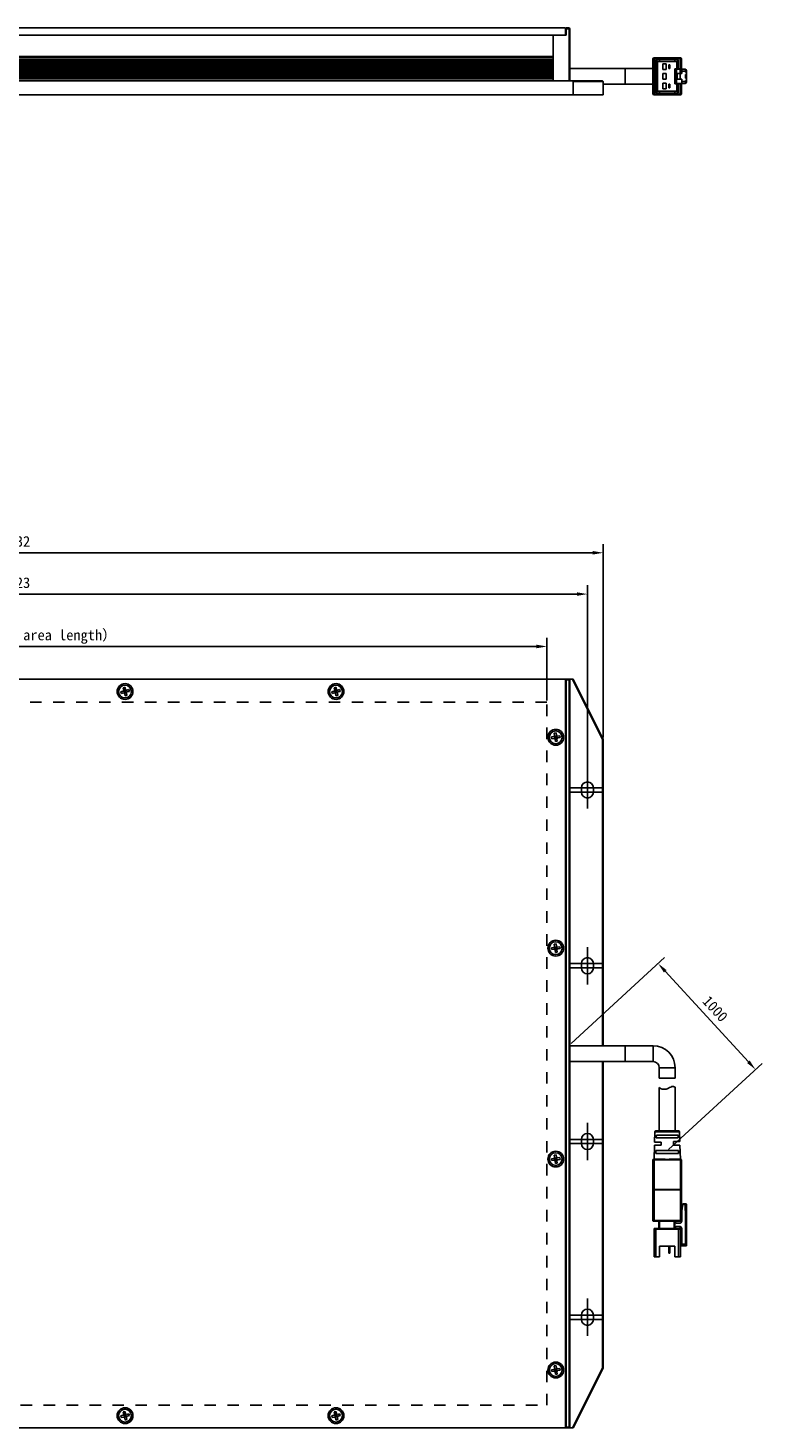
# Model space of a CAD drawing. Header units: millimetres. Extents: x 683 to 1100, y 374 to 786.
# Tile 2 of 2: x 892 to 1100, y 387 to 786. Entities that reach past the tile are written whole.
import ezdxf

# ---------------------------------------------------------------- set-up
doc = ezdxf.new("R2010")
doc.units = ezdxf.units.MM
doc.header["$LTSCALE"] = 32.67
doc.header["$PDMODE"] = 3
doc.header["$PDSIZE"] = 8
doc.linetypes.add('CENTER', pattern=[0.6, 0.375, -0.075, 0.075, -0.075])
doc.linetypes.add('DOT', pattern=[0.2, 0.1, -0.1])
doc.layers.get('0').update_dxf_attribs({"linetype": 'CONTINUOUS'})
doc.layers.get('Defpoints').update_dxf_attribs({"linetype": 'CONTINUOUS'})
for name, color, linetype in [('00_COMPONENTS', 7, 'CONTINUOUS'), ('03_ALL_AXES', 7, 'CONTINUOUS'), ('05_ALL_CURVES', 7, 'CONTINUOUS'), ('51__DRAFT_DIMS', 7, 'CONTINUOUS')]:
    doc.layers.add(name, color=color, linetype=linetype)
doc.styles.get("Standard").update_dxf_attribs({"font": 'simfang.ttf'})
doc.dimstyles.new('DIMSTYLE_1', dxfattribs={"dimtxt": 3, "dimasz": 3, "dimexe": 2.5, "dimexo": 0.5, "dimgap": 0.75, "dimtad": 1, "dimdsep": 46, "dimtxsty": 'STANDARD', "dimblk": '_FILLED', "dimblk1": '_FILLED', "dimblk2": '_FILLED', "dimcen": 0.09, "dimclrt": 3, "dimazin": 2, "dimtp": 0.3, "dimtm": 0.3, "dimtfac": 1, "dimtofl": 0, "dimtmove": 0, "dimatfit": 3, "dimldrblk": '_FILLED', "dimfxl": 1, "dimtolj": 1, "dimarcsym": 0})
doc.dimstyles.new('DIMSTYLE_2', dxfattribs={"dimtxt": 3, "dimasz": 3, "dimexe": 2.5, "dimexo": 0.5, "dimgap": 0.75, "dimtad": 1, "dimdsep": 46, "dimtxsty": 'STANDARD', "dimblk": '_FILLED', "dimblk1": '_FILLED', "dimblk2": '_FILLED', "dimcen": 0.09, "dimclrt": 3, "dimazin": 2, "dimtp": 0.5, "dimtm": 0.5, "dimtfac": 1, "dimtofl": 0, "dimtmove": 0, "dimatfit": 3, "dimldrblk": '_FILLED', "dimfxl": 1, "dimtolj": 1, "dimarcsym": 0})

# ---------------------------------------------------------------- blocks, each defined once
blk = doc.blocks.new('_FILLED')
at = {"color": 0, "linetype": 'ByBlock'}
blk.add_solid([(0, 0), (-1, 0.17), (-1, -0.17)], dxfattribs=at)
blk = doc.blocks.new('*D61')
at = {"layer": '51__DRAFT_DIMS', "color": 0, "lineweight": -2}
for p, q in [((739.32, 594.01), (739.32, 612.09)), ((742.32, 609.59), (1036.32, 609.59)), ((1039.32, 594.26), (1039.32, 612.09))]:
    blk.add_line(p, q, dxfattribs=at)
at = {"layer": 'Defpoints', "color": 0}
for p in [(1039.32, 609.59), (739.32, 593.51), (1039.32, 593.76)]:
    blk.add_point(p, dxfattribs=at)
at = {"layer": '51__DRAFT_DIMS', "color": 0, "linetype": 'ByBlock', "lineweight": -2, "xscale": 3, "yscale": 3, "zscale": 3, "rotation": 180}
blk.add_blockref('_FILLED', (739.32, 609.59), dxfattribs=at)
at = {"layer": '51__DRAFT_DIMS', "color": 0, "linetype": 'ByBlock', "lineweight": -2, "xscale": 3, "yscale": 3, "zscale": 3}
blk.add_blockref('_FILLED', (1039.32, 609.59), dxfattribs=at)
at = {"layer": '51__DRAFT_DIMS', "color": 3, "insert": (889.32, 614.34), "char_height": 3, "attachment_point": 2, "line_spacing_factor": 0.9}
blk.add_mtext('\\A1;300（Emitting area length）{}{{\\H0.7x;}{}}', dxfattribs=at)
blk = doc.blocks.new('*D7')
at = {"layer": '51__DRAFT_DIMS', "color": 0, "lineweight": -2}
for p, q in [((727.82, 573.7), (727.82, 626.99)), ((1050.82, 573.65), (1050.82, 626.99)), ((730.82, 624.49), (1047.82, 624.49))]:
    blk.add_line(p, q, dxfattribs=at)
at = {"layer": 'Defpoints', "color": 0}
for p in [(1050.82, 624.49), (727.82, 573.2), (1050.82, 573.15)]:
    blk.add_point(p, dxfattribs=at)
at = {"layer": '51__DRAFT_DIMS', "color": 0, "linetype": 'ByBlock', "lineweight": -2, "xscale": 3, "yscale": 3, "zscale": 3, "rotation": 180}
blk.add_blockref('_FILLED', (727.82, 624.49), dxfattribs=at)
at = {"layer": '51__DRAFT_DIMS', "color": 0, "linetype": 'ByBlock', "lineweight": -2, "xscale": 3, "yscale": 3, "zscale": 3}
blk.add_blockref('_FILLED', (1050.82, 624.49), dxfattribs=at)
at = {"layer": '51__DRAFT_DIMS', "color": 3, "insert": (889.28, 629.24), "char_height": 3, "attachment_point": 2, "line_spacing_factor": 0.9}
blk.add_mtext('\\A1;323', dxfattribs=at)
blk = doc.blocks.new('*D8')
at = {"layer": '51__DRAFT_DIMS', "color": 0, "lineweight": -2}
for p, q in [((723.32, 583.71), (723.32, 638.74)), ((1055.32, 583.71), (1055.32, 638.74)), ((726.32, 636.24), (1052.32, 636.24))]:
    blk.add_line(p, q, dxfattribs=at)
at = {"layer": 'Defpoints', "color": 0}
for p in [(1055.32, 636.24), (723.32, 583.21), (1055.32, 583.21)]:
    blk.add_point(p, dxfattribs=at)
at = {"layer": '51__DRAFT_DIMS', "color": 0, "linetype": 'ByBlock', "lineweight": -2, "xscale": 3, "yscale": 3, "zscale": 3, "rotation": 180}
blk.add_blockref('_FILLED', (723.32, 636.24), dxfattribs=at)
at = {"layer": '51__DRAFT_DIMS', "color": 0, "linetype": 'ByBlock', "lineweight": -2, "xscale": 3, "yscale": 3, "zscale": 3}
blk.add_blockref('_FILLED', (1055.32, 636.24), dxfattribs=at)
at = {"layer": '51__DRAFT_DIMS', "color": 3, "insert": (889.28, 640.99), "char_height": 3, "attachment_point": 2, "line_spacing_factor": 0.9}
blk.add_mtext('\\A1;332', dxfattribs=at)
blk = doc.blocks.new('*D56')
at = {"layer": '51__DRAFT_DIMS', "color": 0, "lineweight": -2}
for p, q in [((1046.19, 496.65), (1072.79, 521.09)), ((1072.97, 517.19), (1096.61, 491.45)), ((1073.89, 466.5), (1100.49, 490.94))]:
    blk.add_line(p, q, dxfattribs=at)
at = {"layer": 'Defpoints', "color": 0}
for p in [(1045.82, 496.31), (1098.64, 489.24), (1073.52, 466.16)]:
    blk.add_point(p, dxfattribs=at)
at = {"layer": '51__DRAFT_DIMS', "color": 0, "linetype": 'ByBlock', "lineweight": -2, "xscale": 3, "yscale": 3, "zscale": 3}
for p, rotation in [((1070.94, 519.39), 132.5749253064), ((1098.64, 489.24), 312.5749253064)]:
    blk.add_blockref('_FILLED', p, dxfattribs=dict(at, rotation=rotation))
at = {"layer": '51__DRAFT_DIMS', "color": 3, "insert": (1088.29, 507.53), "char_height": 3, "attachment_point": 2, "rotation": 312.5749, "line_spacing_factor": 0.9}
blk.add_mtext('\\A1;1000{}{{\\H0.7x;}{}}', dxfattribs=at)

msp = doc.modelspace()

# ---------------------------------------------------------------- linework, layer by layer
at = {"layer": '00_COMPONENTS', "color": 7}
for p, q in [((1044.6216, 785.53), (734.0216, 785.53)), ((1044.6216, 785.53), (1044.6216, 783.53)), ((1045.6216, 785.53), (1044.8216, 785.53)), ((1044.8216, 783.53), (1044.8216, 785.53)), ((1045.6216, 785.33), (1044.8216, 785.33)), ((1045.6216, 785.53), (1045.8216, 785.33)), ((1045.7216, 785.43), (1045.6216, 785.33)), ((1045.6216, 770.53), (1045.6216, 785.33)), ((1045.8216, 770.53), (1045.8216, 785.33)), ((733.8216, 783.53), (1044.8216, 783.53)), ((1041.1216, 783.53), (1041.1216, 770.53)), ((1069.4716, 776.73), (1069.4716, 766.83)), ((1069.7716, 777.03), (1077.2716, 777.03)), ((1071.3216, 777.03), (1071.3216, 776.03)), ((1075.7216, 776.03), (1075.7216, 777.03)), ((1077.5716, 773.78), (1077.5716, 776.73)), ((1045.8216, 774.03), (1069.4716, 774.03)), ((1061.5216, 774.03), (1061.5216, 769.53)), ((1069.7716, 767.03), (1069.7716, 776.53)), ((1070.2716, 776.53), (1076.7716, 776.53)), ((1070.2716, 776.53), (1070.7716, 776.03)), ((1070.2716, 776.53), (1070.2716, 767.03)), ((1070.7716, 776.03), (1076.2716, 776.03)), ((1070.7716, 776.03), (1070.7716, 767.53)), ((1073.2716, 775.33), (1072.2716, 775.33)), ((1072.2716, 775.33), (1072.2716, 773.73)), ((1072.2716, 773.73), (1073.2716, 773.73)), ((1073.2716, 773.73), (1073.2716, 775.33)), ((1074.2716, 775.03), (1073.9716, 775.03)), ((1073.9716, 774.03), (1073.9716, 775.03)), ((1073.9716, 774.83), (1074.2716, 774.83)), ((1074.2716, 774.23), (1073.9716, 774.23)), ((1073.9716, 774.03), (1074.2716, 774.03)), ((1074.2716, 774.03), (1074.2716, 775.03)), ((1075.6716, 773.905), (1077.2716, 773.905)), ((1075.6716, 769.655), (1075.6716, 773.905)), ((1075.6716, 773.78), (1078.7716, 773.78)), ((1076.7716, 776.53), (1076.2716, 776.03)), ((1076.2716, 776.03), (1076.2716, 773.905)), ((1076.7716, 773.905), (1076.7716, 776.53)), ((1077.2716, 773.905), (1077.2716, 776.53)), ((1077.3716, 774.78), (1077.2716, 774.78)), ((1077.6716, 772.58), (1077.6716, 773.78)), ((1078.7716, 773.78), (1078.7716, 772.93)), ((1078.7716, 772.93), (1078.8716, 772.93)), ((1078.9716, 770.08), (1078.9716, 773.48)), ((723.5216, 770.53), (1055.1216, 770.53)), ((1046.8216, 770.33), (1046.59812, 770.53)), ((1046.8216, 770.33), (1055.3216, 770.33)), ((1046.8216, 766.53), (1046.8216, 770.33)), ((1055.3216, 770.33), (1055.1216, 770.53)), ((1055.3216, 766.53), (1055.3216, 770.33)), ((1055.3216, 769.53), (1069.4716, 769.53)), ((1073.2716, 772.58), (1072.2716, 772.58)), ((1072.2716, 772.58), (1072.2716, 770.98)), ((1072.2716, 770.98), (1073.2716, 770.98)), ((1073.2716, 769.83), (1072.2716, 769.83)), ((1072.2716, 769.83), (1072.2716, 768.23)), ((1073.2716, 770.98), (1073.2716, 772.58)), ((1073.2716, 768.23), (1073.2716, 769.83)), ((1074.2716, 769.53), (1073.9716, 769.53)), ((1073.9716, 768.53), (1073.9716, 769.53)), ((1073.9716, 769.33), (1074.2716, 769.33)), ((1074.2716, 768.73), (1073.9716, 768.73)), ((1074.2716, 768.53), (1074.2716, 769.53)), ((1075.6716, 769.78), (1078.7716, 769.78)), ((1075.6716, 769.655), (1077.2716, 769.655)), ((1076.2716, 767.53), (1076.2716, 769.655)), ((1076.3453, 772.58), (1076.3453, 770.98)), ((1076.34542, 772.58), (1077.6716, 772.58)), ((1077.6716, 770.98), (1076.34542, 770.98)), ((1076.7716, 767.03), (1076.7716, 769.655)), ((1077.1716, 770.98), (1077.1716, 772.58)), ((1077.2716, 769.655), (1077.2716, 767.03)), ((1077.2716, 768.78), (1077.3716, 768.78)), ((1077.5716, 766.83), (1077.5716, 769.78)), ((1077.6716, 769.78), (1077.6716, 770.98)), ((1078.8716, 772.28), (1078.7716, 772.28)), ((1078.7716, 772.28), (1078.7716, 771.28)), ((1078.7716, 771.28), (1078.8716, 771.28)), ((1078.8716, 770.63), (1078.7716, 770.63)), ((1078.7716, 769.78), (1078.7716, 770.63)), ((1055.3216, 766.53), (723.3216, 766.53)), ((1069.7716, 766.53), (1077.2716, 766.53)), ((1070.2716, 767.03), (1070.7716, 767.53)), ((1070.2716, 767.03), (1076.7716, 767.03)), ((1070.7716, 767.53), (1076.2716, 767.53)), ((1071.3216, 766.53), (1071.3216, 767.53)), ((1072.2716, 768.23), (1073.2716, 768.23)), ((1074.2716, 768.53), (1073.9716, 768.53)), ((1075.7216, 766.53), (1075.7216, 767.53)), ((1076.7716, 767.03), (1076.2716, 767.53)), ((731.8216, 600.26283), (1046.8216, 600.26283)), ((919.2645, 597.98726), (918.78029, 597.8626)), ((918.78029, 597.8626), (918.94236, 597.23313)), ((919.2645, 597.98726), (919.42657, 597.35779)), ((979.2645, 597.98726), (978.78029, 597.8626)), ((978.78029, 597.8626), (978.94236, 597.23313)), ((979.2645, 597.98726), (979.42657, 597.35779)), ((1044.6216, 600.26283), (1044.6216, 387.26283)), ((1044.8216, 387.26283), (1044.8216, 600.26283)), ((1044.8216, 600.06283), (1045.6216, 600.06283)), ((1045.6216, 600.26283), (1045.8216, 600.06283)), ((1045.7216, 600.16283), (1045.6216, 600.06283)), ((1045.6216, 600.06283), (1045.6216, 387.46283)), ((1045.8216, 600.06283), (1045.8216, 387.46283)), ((1055.1216, 583.16737), (1046.59812, 600.26283)), ((1055.3216, 583.21447), (1046.8216, 600.26283)), ((918.72664, 596.8678), (918.09717, 596.70573)), ((918.22184, 596.22152), (918.09717, 596.70573)), ((918.85131, 596.38359), (918.22184, 596.22152)), ((918.91016, 597.00578), (919.73304, 596.51988)), ((919.50137, 597.06727), (919.01716, 596.9426)), ((919.14183, 596.45839), (919.01716, 596.9426)), ((919.07865, 596.35139), (919.56456, 597.17427)), ((919.56371, 596.82516), (919.0795, 596.7005)), ((919.62604, 596.58306), (919.14183, 596.45839)), ((919.21663, 596.16787), (919.3787, 595.5384)), ((919.25927, 597.00493), (919.38394, 596.52073)), ((919.86291, 595.66306), (919.3787, 595.5384)), ((919.62604, 596.58306), (919.50137, 597.06727)), ((919.70084, 596.29253), (919.86291, 595.66306)), ((920.42137, 597.30414), (919.7919, 597.14207)), ((920.54604, 596.81993), (919.91656, 596.65786)), ((920.54604, 596.81993), (920.42137, 597.30414)), ((978.72664, 596.8678), (978.09717, 596.70573)), ((978.22184, 596.22152), (978.09717, 596.70573)), ((978.85131, 596.38359), (978.22184, 596.22152)), ((978.91016, 597.00578), (979.73304, 596.51988)), ((979.50137, 597.06727), (979.01716, 596.9426)), ((979.14183, 596.45839), (979.01716, 596.9426)), ((979.07865, 596.35139), (979.56456, 597.17427)), ((979.56371, 596.82516), (979.0795, 596.7005)), ((979.62604, 596.58306), (979.14183, 596.45839)), ((979.21663, 596.16787), (979.3787, 595.5384)), ((979.25927, 597.00493), (979.38394, 596.52073)), ((979.86291, 595.66306), (979.3787, 595.5384)), ((979.62604, 596.58306), (979.50137, 597.06727)), ((979.70084, 596.29253), (979.86291, 595.66306)), ((980.42137, 597.30414), (979.7919, 597.14207)), ((980.54604, 596.81993), (979.91656, 596.65786)), ((980.54604, 596.81993), (980.42137, 597.30414)), ((1040.5991, 583.85225), (1041.24342, 583.93805)), ((1040.5991, 583.85225), (1040.6651, 583.35663)), ((1040.6651, 583.35663), (1041.30941, 583.44242)), ((1041.91102, 584.98533), (1041.4154, 584.91933)), ((1041.4154, 584.91933), (1041.50119, 584.27502)), ((1041.44209, 584.05315), (1042.20111, 583.47251)), ((1041.53128, 583.38332), (1042.11192, 584.14234)), ((1042.03642, 584.04364), (1041.54079, 583.97765)), ((1041.54079, 583.97765), (1041.60679, 583.48202)), ((1041.57379, 583.72983), (1042.06941, 583.79583)), ((1042.10241, 583.54801), (1041.60679, 583.48202)), ((1041.64638, 583.18464), (1041.73218, 582.54033)), ((1042.2278, 582.60633), (1041.73218, 582.54033)), ((1041.7886, 584.01064), (1041.8546, 583.51502)), ((1041.91102, 584.98533), (1041.99682, 584.34102)), ((1042.03642, 584.04364), (1042.10241, 583.54801)), ((1042.14201, 583.25064), (1042.2278, 582.60633)), ((1042.33379, 584.08324), (1042.9781, 584.16903)), ((1042.39979, 583.58761), (1043.0441, 583.67341)), ((1042.9781, 584.16903), (1043.0441, 583.67341)), ((1055.3216, 583.21447), (1055.1216, 583.16737)), ((1055.1216, 496.01283), (1055.1216, 583.16737)), ((1055.3216, 496.01283), (1055.3216, 583.21447)), ((1049.1216, 568.16283), (1049.1216, 569.36283)), ((1052.5216, 569.36283), (1052.5216, 568.16283)), ((1040.5991, 523.85225), (1041.24342, 523.93805)), ((1040.5991, 523.85225), (1040.6651, 523.35663)), ((1040.6651, 523.35663), (1041.30941, 523.44242)), ((1041.91102, 524.98533), (1041.4154, 524.91933)), ((1041.4154, 524.91933), (1041.50119, 524.27502)), ((1041.44209, 524.05315), (1042.20111, 523.47251)), ((1041.53128, 523.38332), (1042.11192, 524.14234)), ((1042.03642, 524.04364), (1041.54079, 523.97765)), ((1041.54079, 523.97765), (1041.60679, 523.48202)), ((1041.57379, 523.72983), (1042.06941, 523.79583)), ((1042.10241, 523.54801), (1041.60679, 523.48202)), ((1041.64638, 523.18464), (1041.73218, 522.54033)), ((1042.2278, 522.60633), (1041.73218, 522.54033)), ((1041.7886, 524.01064), (1041.8546, 523.51502)), ((1041.91102, 524.98533), (1041.99682, 524.34102)), ((1042.03642, 524.04364), (1042.10241, 523.54801)), ((1042.14201, 523.25064), (1042.2278, 522.60633)), ((1042.33379, 524.08324), (1042.9781, 524.16903)), ((1042.39979, 523.58761), (1043.0441, 523.67341)), ((1042.9781, 524.16903), (1043.0441, 523.67341)), ((1049.1216, 518.16283), (1049.1216, 519.36283)), ((1052.5216, 519.36283), (1052.5216, 518.16283)), ((1045.8216, 496.01283), (1069.5216, 496.01283)), ((1061.5216, 496.01283), (1061.5216, 491.51283)), ((1045.8216, 491.51283), (1069.5216, 491.51283)), ((1055.1216, 404.35829), (1055.1216, 491.51283)), ((1055.3216, 404.31119), (1055.3216, 491.51283)), ((1071.2716, 486.76283), (1071.2716, 489.76283)), ((1071.2716, 486.76283), (1075.7716, 486.76283)), ((1075.7716, 486.76283), (1075.7716, 489.76283)), ((1071.2716, 471.76283), (1071.2716, 484.15409)), ((1075.7716, 471.76283), (1075.7716, 484.25566)), ((1070.01252, 471.4722), (1069.9216, 468.56283)), ((1070.31238, 471.76283), (1076.73083, 471.76283)), ((1070.41855, 469.76283), (1070.44727, 470.56244)), ((1076.59593, 470.56244), (1070.44727, 470.56244)), ((1076.62449, 469.76284), (1076.59593, 470.56244)), ((1077.03068, 471.4722), (1077.11535, 468.76283)), ((1049.1216, 468.16283), (1049.1216, 469.36283)), ((1052.5216, 469.36283), (1052.5216, 468.16283)), ((1069.8966, 467.76283), (1069.7716, 463.76283)), ((1069.8966, 467.76283), (1071.7716, 467.76283)), ((1071.7716, 468.56283), (1069.9216, 468.56283)), ((1070.26162, 465.36283), (1070.29002, 466.16284)), ((1076.75318, 466.16283), (1070.29002, 466.16283)), ((1070.41855, 469.76283), (1076.62449, 469.76283)), ((1071.7716, 468.56283), (1071.7716, 467.76283)), ((1075.2716, 468.76284), (1075.2716, 467.76284)), ((1077.11535, 468.76283), (1075.27174, 468.76283)), ((1075.27187, 467.76283), (1077.1466, 467.76283)), ((1076.78145, 465.36284), (1076.75318, 466.16284)), ((1077.1466, 467.76283), (1077.2716, 463.76283)), ((1040.5991, 463.85225), (1041.24342, 463.93805)), ((1040.5991, 463.85225), (1040.6651, 463.35663)), ((1040.6651, 463.35663), (1041.30941, 463.44242)), ((1041.91102, 464.98533), (1041.4154, 464.91933)), ((1041.4154, 464.91933), (1041.50119, 464.27502)), ((1041.44209, 464.05315), (1042.20111, 463.47251)), ((1041.53128, 463.38332), (1042.11192, 464.14234)), ((1042.03642, 464.04364), (1041.54079, 463.97765)), ((1041.54079, 463.97765), (1041.60679, 463.48202)), ((1041.57379, 463.72983), (1042.06941, 463.79583)), ((1042.10241, 463.54801), (1041.60679, 463.48202)), ((1041.64638, 463.18464), (1041.73218, 462.54033)), ((1042.2278, 462.60633), (1041.73218, 462.54033)), ((1041.7886, 464.01064), (1041.8546, 463.51502)), ((1041.91102, 464.98533), (1041.99682, 464.34102)), ((1042.03642, 464.04364), (1042.10241, 463.54801)), ((1042.14201, 463.25064), (1042.2278, 462.60633)), ((1042.33379, 464.08324), (1042.9781, 464.16903)), ((1042.39979, 463.58761), (1043.0441, 463.67341)), ((1042.9781, 464.16903), (1043.0441, 463.67341)), ((1069.4716, 446.26283), (1069.4716, 463.46283)), ((1069.7716, 463.76283), (1072.1683, 463.76283)), ((1070.26162, 465.36283), (1076.78145, 465.36283)), ((1074.87488, 463.76283), (1077.2716, 463.76283)), ((1077.5716, 446.26283), (1077.5716, 463.46283)), ((1077.9716, 451.06283), (1077.6716, 449.06283)), ((1077.9716, 451.06283), (1078.7716, 451.06283)), ((1078.6716, 449.16283), (1078.9716, 450.06283)), ((1078.9716, 439.06283), (1078.9716, 450.86283)), ((1077.3716, 446.06283), (1069.6716, 446.06283)), ((1071.1716, 446.06283), (1071.1716, 444.06283)), ((1075.6716, 446.06283), (1075.6716, 444.06283)), ((1077.6716, 446.06283), (1077.6716, 449.06283)), ((1078.7716, 449.46283), (1078.7716, 439.06283)), ((1069.7716, 435.96283), (1069.7716, 443.86283)), ((1069.9716, 444.06283), (1077.0716, 444.06283)), ((1076.1716, 445.56283), (1077.1716, 445.56283)), ((1077.1716, 444.56283), (1076.1716, 444.56283)), ((1077.1716, 444.03591), (1077.1716, 444.56283)), ((1077.2716, 435.96283), (1077.2716, 443.86283)), ((1077.6716, 439.06283), (1077.6716, 444.06283)), ((1075.7216, 438.96283), (1071.3216, 438.96283)), ((1071.3216, 435.96283), (1071.3216, 438.96283)), ((1073.9716, 436.96283), (1073.9716, 438.96283)), ((1074.2716, 436.96283), (1074.2716, 438.96283)), ((1075.7216, 435.96283), (1075.7216, 438.96283)), ((1077.2716, 439.06283), (1078.9716, 439.06283)), ((1069.7716, 435.96283), (1071.3216, 435.96283)), ((1074.2716, 437.96283), (1073.9716, 437.96283)), ((1073.9716, 436.96283), (1074.2716, 436.96283)), ((1077.2716, 435.96283), (1075.7216, 435.96283)), ((1049.1216, 418.16283), (1049.1216, 419.36283)), ((1052.5216, 419.36283), (1052.5216, 418.16283)), ((1040.5991, 403.85225), (1041.24342, 403.93805)), ((1040.5991, 403.85225), (1040.6651, 403.35663)), ((1040.6651, 403.35663), (1041.30941, 403.44242)), ((1041.91102, 404.98533), (1041.4154, 404.91933)), ((1041.4154, 404.91933), (1041.50119, 404.27502)), ((1041.44209, 404.05315), (1042.20111, 403.47251)), ((1041.53128, 403.38332), (1042.11192, 404.14234)), ((1042.03642, 404.04364), (1041.54079, 403.97765)), ((1041.54079, 403.97765), (1041.60679, 403.48202)), ((1041.57379, 403.72983), (1042.06941, 403.79583)), ((1042.10241, 403.54801), (1041.60679, 403.48202)), ((1041.64638, 403.18464), (1041.73218, 402.54033)), ((1042.2278, 402.60633), (1041.73218, 402.54033)), ((1041.7886, 404.01064), (1041.8546, 403.51502)), ((1041.91102, 404.98533), (1041.99682, 404.34102)), ((1042.03642, 404.04364), (1042.10241, 403.54801)), ((1042.14201, 403.25064), (1042.2278, 402.60633)), ((1042.33379, 404.08324), (1042.9781, 404.16903)), ((1042.39979, 403.58761), (1043.0441, 403.67341)), ((1042.9781, 404.16903), (1043.0441, 403.67341)), ((1046.59812, 387.26283), (1055.1216, 404.35829)), ((1046.8216, 387.26283), (1055.3216, 404.31119)), ((1055.3216, 404.31119), (1055.1216, 404.35829)), ((918.72664, 390.8678), (918.09717, 390.70573)), ((918.22184, 390.22152), (918.09717, 390.70573)), ((918.85131, 390.38359), (918.22184, 390.22152)), ((919.2645, 391.98726), (918.78029, 391.8626)), ((918.78029, 391.8626), (918.94236, 391.23313)), ((918.91016, 391.00578), (919.73304, 390.51988)), ((919.50137, 391.06727), (919.01716, 390.9426)), ((919.14183, 390.45839), (919.01716, 390.9426)), ((919.07865, 390.35139), (919.56456, 391.17427)), ((919.56371, 390.82516), (919.0795, 390.7005)), ((919.62604, 390.58306), (919.14183, 390.45839)), ((919.25927, 391.00493), (919.38394, 390.52073)), ((919.2645, 391.98726), (919.42657, 391.35779)), ((919.62604, 390.58306), (919.50137, 391.06727)), ((920.42137, 391.30414), (919.7919, 391.14207)), ((920.54604, 390.81993), (919.91656, 390.65786)), ((920.54604, 390.81993), (920.42137, 391.30414)), ((978.72664, 390.8678), (978.09717, 390.70573)), ((978.22184, 390.22152), (978.09717, 390.70573)), ((978.85131, 390.38359), (978.22184, 390.22152)), ((979.2645, 391.98726), (978.78029, 391.8626)), ((978.78029, 391.8626), (978.94236, 391.23313)), ((978.91016, 391.00578), (979.73304, 390.51988)), ((979.50137, 391.06727), (979.01716, 390.9426)), ((979.14183, 390.45839), (979.01716, 390.9426)), ((979.07865, 390.35139), (979.56456, 391.17427)), ((979.56371, 390.82516), (979.0795, 390.7005)), ((979.62604, 390.58306), (979.14183, 390.45839)), ((979.25927, 391.00493), (979.38394, 390.52073)), ((979.2645, 391.98726), (979.42657, 391.35779)), ((979.62604, 390.58306), (979.50137, 391.06727)), ((980.42137, 391.30414), (979.7919, 391.14207)), ((980.54604, 390.81993), (979.91656, 390.65786)), ((980.54604, 390.81993), (980.42137, 391.30414)), ((731.8216, 387.26283), (1046.8216, 387.26283)), ((919.21663, 390.16787), (919.3787, 389.5384)), ((919.86291, 389.66306), (919.3787, 389.5384)), ((919.70084, 390.29253), (919.86291, 389.66306)), ((979.21663, 390.16787), (979.3787, 389.5384)), ((979.86291, 389.66306), (979.3787, 389.5384)), ((979.70084, 390.29253), (979.86291, 389.66306)), ((1045.6216, 387.46283), (1044.8216, 387.46283)), ((1045.6216, 387.46283), (1045.7216, 387.36283)), ((1045.8216, 387.46283), (1045.6216, 387.26283))]:
    msp.add_line(p, q, dxfattribs=at)
at = {"layer": '00_COMPONENTS', "color": 4}
for p, q in [((737.5216, 777.38), (1041.1216, 777.38)), ((737.5216, 777.22), (1041.1216, 777.22)), ((1041.1216, 776.69), (737.5216, 776.69)), ((1069.6716, 776.73), (1069.4716, 776.73)), ((1069.6716, 776.73), (1069.6716, 766.83)), ((1069.7716, 777.03), (1069.7716, 776.83)), ((1069.87204, 776.83), (1069.7716, 776.83)), ((1077.2716, 776.83), (1077.17116, 776.83)), ((1077.2716, 777.03), (1077.2716, 776.83)), ((1077.3716, 776.73), (1077.5716, 776.73)), ((1077.3716, 776.73), (1077.3716, 773.78)), ((1041.1216, 776.37), (737.5216, 776.37)), ((737.5216, 775.94), (1041.1216, 775.94)), ((737.5216, 775.62), (1041.1216, 775.62)), ((1041.1216, 775.19), (737.5216, 775.19)), ((1041.1216, 774.87), (737.5216, 774.87)), ((737.5216, 774.44), (1041.1216, 774.44)), ((737.5216, 774.12), (1041.1216, 774.12)), ((1041.1216, 773.69), (737.5216, 773.69)), ((1041.1216, 773.37), (737.5216, 773.37)), ((737.5216, 772.94), (1041.1216, 772.94)), ((1076.1716, 769.78), (1076.1716, 773.78)), ((1077.1716, 772.58), (1077.1716, 773.78)), ((1077.5716, 775.08), (1077.2716, 775.08)), ((1077.2716, 774.48), (1077.5716, 774.48)), ((1077.6716, 773.28), (1078.7716, 773.28)), ((737.5216, 772.62), (1041.1216, 772.62)), ((1041.1216, 772.19), (737.5216, 772.19)), ((1041.1216, 771.87), (737.5216, 771.87)), ((737.5216, 771.44), (1041.1216, 771.44)), ((737.5216, 771.12), (1041.1216, 771.12)), ((1041.1216, 770.57), (737.5216, 770.57)), ((1076.37889, 772.58), (1076.37889, 770.98)), ((1077.5716, 769.08), (1077.2716, 769.08)), ((1077.3716, 766.83), (1077.3716, 769.78)), ((1077.6716, 770.28), (1078.7716, 770.28)), ((1069.4716, 766.83), (1069.6716, 766.83)), ((1069.7716, 766.73), (1069.87204, 766.73)), ((1069.7716, 766.53), (1069.7716, 766.73)), ((1077.17116, 766.73), (1077.2716, 766.73)), ((1077.5716, 768.48), (1077.2716, 768.48)), ((1077.2716, 766.53), (1077.2716, 766.73)), ((1077.3716, 766.83), (1077.5716, 766.83)), ((1069.5216, 491.51283), (1069.5216, 496.01283)), ((1071.2716, 489.76283), (1075.7716, 489.76283)), ((1070.01252, 471.4722), (1077.03068, 471.4722)), ((1069.7716, 446.06283), (1069.7716, 463.76283)), ((1069.7716, 463.5138), (1077.2716, 463.5138)), ((1077.2716, 463.76283), (1077.2716, 446.06283)), ((1069.4716, 455.03716), (1077.5716, 455.03716)), ((1069.7716, 455.08815), (1077.2716, 455.08815)), ((1077.9416, 450.86283), (1078.9716, 450.86283)), ((1078.6716, 451.06283), (1078.6716, 449.16283)), ((1069.4716, 446.26283), (1077.5716, 446.26283)), ((1071.3716, 444.06283), (1071.3716, 446.06283)), ((1075.4716, 446.06283), (1075.4716, 444.06283)), ((1078.8716, 439.06283), (1078.8716, 449.76283)), ((1069.7716, 443.86283), (1077.2716, 443.86283)), ((1070.2716, 435.96283), (1070.2716, 444.06283)), ((1076.7716, 444.06283), (1076.7716, 435.96283)), ((1077.6716, 439.56283), (1078.7716, 439.56283))]:
    msp.add_line(p, q, dxfattribs=at)
at = {"layer": '00_COMPONENTS', "color": 7}
for centre, radius in [((919.3216, 596.76283), 2.25), ((919.3216, 596.76283), 1.825), ((979.3216, 596.76283), 2.25), ((979.3216, 596.76283), 1.825), ((1041.8216, 583.76283), 2.25), ((1041.8216, 583.76283), 1.825), ((1041.8216, 523.76283), 2.25), ((1041.8216, 523.76283), 1.825), ((1041.8216, 463.76283), 2.25), ((1041.8216, 463.76283), 1.825), ((1041.8216, 403.76283), 2.25), ((1041.8216, 403.76283), 1.825), ((919.3216, 390.76283), 2.25), ((919.3216, 390.76283), 1.825), ((979.3216, 390.76283), 2.25), ((979.3216, 390.76283), 1.825)]:
    msp.add_circle(centre, radius, dxfattribs=at)
for centre, radius, start, end in [((1069.7716, 776.73), 0.3, 90.000001, 180), ((1070.2716, 776.53), 0.5, 90, 180), ((1076.7716, 776.53), 0.5, 0, 90), ((1077.2716, 776.73), 0.3, 0.0000012, 89.9999997), ((1077.3716, 774.98), 0.2, 270.0000003, 0), ((1078.6716, 773.48), 0.3, 0, 70.5287427), ((1078.8716, 772.83), 0.1, 0, 90), ((1077.3716, 768.58), 0.2, 0.000297, 89.9999993), ((1078.6716, 770.08), 0.3, 289.4724002, 0), ((1078.8716, 772.38), 0.1, 270.0000003, 0), ((1078.8716, 771.18), 0.1, 0, 90), ((1078.8716, 770.73), 0.1, 270.0000003, 0), ((1069.7716, 766.83), 0.3, 180.0000012, 269.9999995), ((1070.2716, 767.03), 0.5, 180, 270), ((1076.7716, 767.03), 0.5, 270, 0), ((1077.2716, 766.83), 0.3, 270.000001, 359.9999988), ((918.65184, 597.15832), 0.3, 284.438276, 14.438276), ((918.92611, 596.09307), 0.3, 14.438276, 104.438276), ((919.7171, 597.43259), 0.3, 194.438276, 284.438276), ((919.99137, 596.36734), 0.3, 104.438276, 194.438276), ((978.65184, 597.15832), 0.3, 284.438276, 14.438276), ((978.92611, 596.09307), 0.3, 14.438276, 104.438276), ((979.7171, 597.43259), 0.3, 194.438276, 284.438276), ((979.99137, 596.36734), 0.3, 104.438276, 194.438276), ((1041.20382, 584.23542), 0.3, 277.5846509, 7.5846509), ((1041.34901, 583.14505), 0.3, 7.5846509, 97.5846509), ((1042.29419, 584.38061), 0.3, 187.5846509, 277.5846509), ((1042.43938, 583.29024), 0.3, 97.5846509, 187.5846509), ((1050.8216, 569.36283), 1.7, 0, 180), ((1050.8216, 568.16283), 1.7, 180, 0), ((1041.20382, 524.23542), 0.3, 277.5846509, 7.5846509), ((1041.34901, 523.14505), 0.3, 7.5846509, 97.5846509), ((1042.29419, 524.38061), 0.3, 187.5846509, 277.5846509), ((1042.43938, 523.29024), 0.3, 97.5846509, 187.5846509), ((1050.8216, 519.36283), 1.7, 0, 180), ((1050.8216, 518.16283), 1.7, 180, 0), ((1069.5216, 489.76283), 6.25, 0, 90), ((1069.5216, 489.76283), 1.75, 0, 90), ((1050.8216, 469.36283), 1.7, 0, 180), ((1070.31237, 471.46283), 0.3, 90.0507908, 178.2099508), ((1076.73083, 471.46283), 0.3, 1.8179454, 89.976819), ((1050.8216, 468.16283), 1.7, 180, 0), ((1041.20382, 464.23542), 0.3, 277.5846509, 7.5846509), ((1041.34901, 463.14505), 0.3, 7.5846509, 97.5846509), ((1042.29419, 464.38061), 0.3, 187.5846509, 277.5846509), ((1042.43938, 463.29024), 0.3, 97.5846509, 187.5846509), ((1069.7716, 463.46283), 0.3, 90, 180), ((1077.2716, 463.46283), 0.3, 0, 89.9999998), ((1078.7716, 450.86283), 0.2, 0, 90), ((1069.6716, 446.26283), 0.2, 180, 269.9999991), ((1076.1716, 446.06283), 0.5, 180, 270), ((1077.1716, 446.06283), 0.5, 270, 0), ((1077.3716, 446.26283), 0.2, 270.0000001, 0), ((1069.9716, 443.86283), 0.2, 89.9998706, 180), ((1076.1716, 444.06283), 0.5, 90, 180), ((1077.0716, 443.86283), 0.2, 0, 90.0002528), ((1077.1716, 444.06283), 0.5, 0, 90), ((1050.8216, 419.36283), 1.7, 0, 180), ((1050.8216, 418.16283), 1.7, 180, 0), ((1041.20382, 404.23542), 0.3, 277.5846509, 7.5846509), ((1041.34901, 403.14505), 0.3, 7.5846509, 97.5846509), ((1042.29419, 404.38061), 0.3, 187.5846509, 277.5846509), ((1042.43938, 403.29024), 0.3, 97.5846509, 187.5846509), ((918.65184, 391.15832), 0.3, 284.438276, 14.438276), ((918.92611, 390.09307), 0.3, 14.438276, 104.438276), ((919.7171, 391.43259), 0.3, 194.438276, 284.438276), ((919.99137, 390.36734), 0.3, 104.438276, 194.438276), ((978.65184, 391.15832), 0.3, 284.438276, 14.438276), ((978.92611, 390.09307), 0.3, 14.438276, 104.438276), ((979.7171, 391.43259), 0.3, 194.438276, 284.438276), ((979.99137, 390.36734), 0.3, 104.438276, 194.438276)]:
    msp.add_arc(centre, radius, start, end, dxfattribs=at)
at = {"layer": '00_COMPONENTS', "color": 4}
for centre, start, end in [((1069.7716, 776.73), 90, 180), ((1077.2716, 776.73), 0, 90), ((1069.7716, 766.83), 180, 270), ((1077.2716, 766.83), 270, 0)]:
    msp.add_arc(centre, 0.1, start, end, dxfattribs=at)
at = {"layer": '00_COMPONENTS', "color": 7}
for points, knots in [([(1075.7716, 484.25566), (1075.4447, 484.43924), (1074.90428, 484.45254), (1074.16599, 484.10958), (1073.43691, 483.65289), (1072.33542, 483.54263), (1071.59304, 483.81571), (1071.2716, 484.15409)], [0, 0, 0, 0, 0.200425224, 0.340988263, 0.501787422, 0.740803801, 1, 1, 1, 1]), ([(1072.1683, 463.76283), (1072.27838, 463.76283), (1072.50148, 463.74514), (1072.94964, 463.67732), (1073.29083, 463.61716), (1073.5216, 463.61716)], [0, 0, 0, 0, 0.242532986, 0.491543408, 1, 1, 1, 1]), ([(1073.5216, 463.61716), (1073.75237, 463.61716), (1074.09355, 463.67732), (1074.54171, 463.74514), (1074.7648, 463.76283), (1074.87488, 463.76283)], [0, 0, 0, 0, 0.508456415, 0.757466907, 1, 1, 1, 1])]:
    msp.add_open_spline(points, degree=3, knots=knots, dxfattribs=at)
at = {"layer": '00_COMPONENTS', "color": 4}
for points, knots in [([(1069.4716, 463.46283), (1069.4716, 463.46666), (1069.47905, 463.47584), (1069.50865, 463.48898), (1069.56966, 463.50207), (1069.66226, 463.51154), (1069.73331, 463.5138), (1069.7716, 463.5138)], [0, 0, 0, 0, 0.036947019, 0.099878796, 0.31568652, 0.630604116, 1, 1, 1, 1]), ([(1077.2716, 463.5138), (1077.3099, 463.5138), (1077.38096, 463.51154), (1077.47355, 463.50207), (1077.53456, 463.48897), (1077.56416, 463.47584), (1077.5716, 463.46666), (1077.5716, 463.46283)], [0, 0, 0, 0, 0.369448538, 0.684366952, 0.900141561, 0.96305854, 1, 1, 1, 1]), ([(1069.7716, 455.08815), (1069.73331, 455.08814), (1069.66225, 455.08588), (1069.56967, 455.07639), (1069.50862, 455.06334), (1069.47907, 455.05015), (1069.4716, 455.04099), (1069.4716, 455.03716)], [0, 0, 0, 0, 0.369399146, 0.684370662, 0.900141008, 0.96305313, 1, 1, 1, 1]), ([(1077.5716, 455.03716), (1077.5716, 455.04099), (1077.56414, 455.05015), (1077.53458, 455.06334), (1077.47353, 455.07639), (1077.38095, 455.08588), (1077.30989, 455.08814), (1077.2716, 455.08815)], [0, 0, 0, 0, 0.03694551, 0.099856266, 0.315630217, 0.630605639, 1, 1, 1, 1])]:
    msp.add_open_spline(points, degree=3, knots=knots, dxfattribs=at)
at = {"layer": '03_ALL_AXES', "color": 1, "linetype": 'CENTER'}
for p, q in [((1050.8216, 572.86283), (1050.8216, 574.06283)), ((1050.8216, 569.36283), (1050.8216, 572.86283)), ((1050.8216, 569.36283), (1046.1216, 569.36283)), ((1050.8216, 568.16283), (1046.1216, 568.16283)), ((1050.8216, 569.36283), (1055.5216, 569.36283)), ((1050.8216, 569.36283), (1050.8216, 564.66283)), ((1050.8216, 568.16283), (1055.5216, 568.16283)), ((1050.8216, 564.66283), (1050.8216, 563.46283)), ((1050.8216, 522.86283), (1050.8216, 524.06283)), ((1050.8216, 519.36283), (1050.8216, 522.86283)), ((1050.8216, 519.36283), (1046.1216, 519.36283)), ((1050.8216, 518.16283), (1046.1216, 518.16283)), ((1050.8216, 519.36283), (1055.5216, 519.36283)), ((1050.8216, 519.36283), (1050.8216, 514.66283)), ((1050.8216, 518.16283), (1055.5216, 518.16283)), ((1050.8216, 514.66283), (1050.8216, 513.46283)), ((1050.8216, 472.86283), (1050.8216, 474.06283)), ((1050.8216, 469.36283), (1050.8216, 472.86283)), ((1050.8216, 469.36283), (1046.1216, 469.36283)), ((1050.8216, 468.16283), (1046.1216, 468.16283)), ((1050.8216, 469.36283), (1055.5216, 469.36283)), ((1050.8216, 469.36283), (1050.8216, 464.66283)), ((1050.8216, 468.16283), (1055.5216, 468.16283)), ((1050.8216, 464.66283), (1050.8216, 463.46283)), ((1050.8216, 422.86283), (1050.8216, 424.06283)), ((1050.8216, 419.36283), (1050.8216, 422.86283)), ((1050.8216, 419.36283), (1046.1216, 419.36283)), ((1050.8216, 419.36283), (1055.5216, 419.36283)), ((1050.8216, 419.36283), (1050.8216, 414.66283)), ((1050.8216, 418.16283), (1046.1216, 418.16283)), ((1050.8216, 418.16283), (1055.5216, 418.16283)), ((1050.8216, 414.66283), (1050.8216, 413.46283))]:
    msp.add_line(p, q, dxfattribs=at)
at = {"layer": '05_ALL_CURVES', "color": 2, "linetype": 'DOT'}
for p, q in [((1039.3216, 593.76283), (739.3216, 593.76283)), ((1039.3216, 393.76283), (1039.3216, 593.76283)), ((739.3216, 393.76283), (1039.3216, 393.76283))]:
    msp.add_line(p, q, dxfattribs=at)

# ---------------------------------------------------------------- dimensions: what is measured, and where the dimension line sits
at = {"layer": '51__DRAFT_DIMS', "color": 4}
for base, p1, p2, picture, middle in [((1055.3216, 636.2368), (723.3216, 583.21447), (1055.3216, 583.21447), '*D8', (889.28059, 636.2368)), ((1050.8216, 624.48508), (727.8216, 573.19927), (1050.8216, 573.14931), '*D7', (889.28059, 624.48508))]:
    dim = msp.add_linear_dim(base=base, p1=p1, p2=p2, dimstyle='DIMSTYLE_2', dxfattribs=at)
    dim.commit()
    dim.dimension.update_dxf_attribs({"geometry": picture, "text_midpoint": middle, "dimtype": 160})
dim = msp.add_linear_dim(base=(1039.3216, 609.5888), p1=(739.3216, 593.51283), p2=(1039.3216, 593.76283), text='<>（Emitting area length）{}{{\\H0.7x;}{}}', dimstyle='DIMSTYLE_2', dxfattribs=at)
dim.commit()
dim.dimension.update_dxf_attribs({"geometry": '*D61', "text_midpoint": (889.3216, 612.3388)})
dim = msp.add_linear_dim(base=(1098.64448, 489.24422), p1=(1045.8216, 496.31283), p2=(1073.5216, 466.16283), angle=312.5749253, text='1000{}{{\\H0.7x;}{}}', dimstyle='DIMSTYLE_1', override={"dimdec": 4}, dxfattribs=at)
dim.commit()
dim.dimension.update_dxf_attribs({"geometry": '*D56', "text_midpoint": (1086.81956, 506.17974)})

doc.saveas('drawing.dxf')
